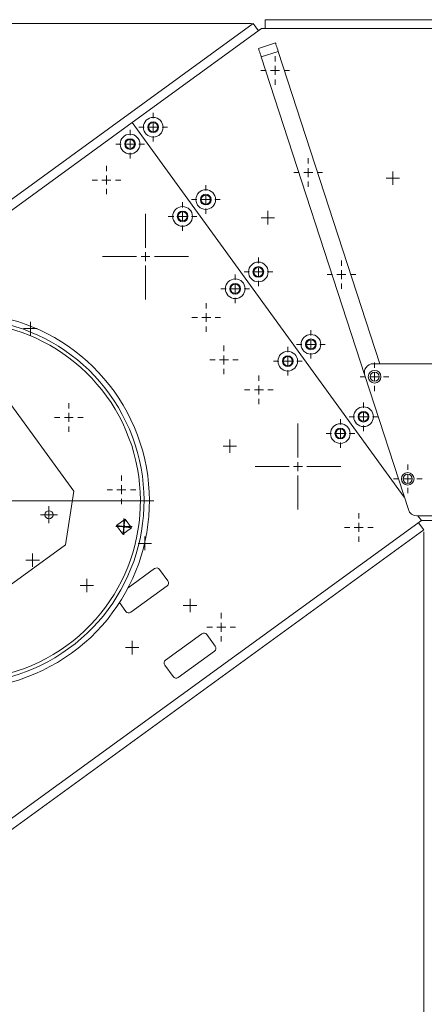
# Model space of a CAD drawing. Header units: millimetres. Extents: x 1529 to 6255, y 1713 to 5797.
# Tile 8 of 82: x 2352 to 2578, y 4851 to 5401. Entities that reach past the tile are written whole.
import ezdxf

# ---------------------------------------------------------------- set-up
doc = ezdxf.new("R2010")
doc.units = ezdxf.units.MM
doc.styles.add('SLDTEXTSTYLE0', font='TXT', dxfattribs={"width": 0.75})
doc.dimstyles.new('SLDDIMSTYLE0', dxfattribs={"dimtxt": 50, "dimasz": 3.302, "dimexe": 0, "dimexo": 0.0625, "dimgap": 12.5, "dimtad": 1, "dimrnd": 1e-09, "dimzin": 12, "dimdsep": 46, "dimtxsty": 'SLDTEXTSTYLE0', "dimsah": 1, "dimcen": 0.09, "dimadec": 0, "dimazin": 3, "dimtfac": 1, "dimtofl": 0, "dimtmove": 0, "dimatfit": 3, "dimfxl": 0, "dimfrac": 2, "dimtolj": 1, "dimtzin": 12, "dimarcsym": 0})

# ---------------------------------------------------------------- blocks, each defined once
blk = doc.blocks.new('_D_7')
at = {"color": 7, "linetype": 'Continuous', "lineweight": 0}
for p, q in [((2250.7, 4883.06), (2250.7, 4449.88)), ((3305.51, 4883.06), (3305.51, 4449.88)), ((2250.7, 4450.88), (3305.51, 4450.88))]:
    blk.add_line(p, q, dxfattribs=at)
for points in [[(2250.7, 4450.88), (2254.01, 4450.38), (2254.01, 4451.39)], [(3305.51, 4450.88), (3302.21, 4451.39), (3302.21, 4450.38)]]:
    blk.add_solid(points, dxfattribs=at)
at = {"color": 7, "linetype": 'Continuous', "lineweight": 0, "insert": (2656.3, 4515.34), "char_height": 50, "attachment_point": 1, "style": 'SLDTEXTSTYLE0'}
blk.add_mtext('1054.81', dxfattribs=at)
blk = doc.blocks.new('_D_8')
at = {"color": 7, "linetype": 'Continuous', "lineweight": 0}
for p, q in [((2577.98, 5114.66), (2577.98, 4473.88)), ((2978.24, 5114.66), (2978.24, 4473.88)), ((2577.98, 4474.88), (2978.24, 4474.88))]:
    blk.add_line(p, q, dxfattribs=at)
for points in [[(2577.98, 4474.88), (2581.28, 4474.38), (2581.28, 4475.39)], [(2978.24, 4474.88), (2974.93, 4475.39), (2974.93, 4474.38)]]:
    blk.add_solid(points, dxfattribs=at)
at = {"color": 7, "linetype": 'Continuous', "lineweight": 0, "insert": (2674.77, 4539.34), "char_height": 50, "attachment_point": 1, "style": 'SLDTEXTSTYLE0'}
blk.add_mtext('400.26', dxfattribs=at)
blk = doc.blocks.new('_D_10')
at = {"color": 7, "linetype": 'Continuous', "lineweight": 0}
for p, q in [((2481.75, 5398.75), (1668.53, 5398.75)), ((1669.53, 4500.88), (1669.53, 5398.75)), ((2125.2, 4500.88), (1668.53, 4500.88))]:
    blk.add_line(p, q, dxfattribs=at)
for points in [[(1669.53, 5398.75), (1669.02, 5395.45), (1670.04, 5395.45)], [(1669.53, 4500.88), (1670.04, 4504.19), (1669.02, 4504.19)]]:
    blk.add_solid(points, dxfattribs=at)
at = {"color": 7, "linetype": 'Continuous', "lineweight": 0, "insert": (1605.08, 4901.41), "char_height": 50, "attachment_point": 1, "rotation": 90, "style": 'SLDTEXTSTYLE0'}
blk.add_mtext('897.87', dxfattribs=at)
blk = doc.blocks.new('SW_CENTERMARKSYMBOL_37')
at = {"color": 0, "linetype": 'Continuous', "lineweight": 0}
for p, q in [((0, 5), (0, 8)), ((-5, 0), (-8, 0)), ((0, 0), (-2.5, 0)), ((0, 0), (0, 2.5)), ((0, 0), (0, -2.5)), ((0, 0), (2.5, 0)), ((5, 0), (8, 0)), ((0, -5), (0, -8))]:
    blk.add_line(p, q, dxfattribs=at)
blk = doc.blocks.new('SW_CENTERMARKSYMBOL_38')
at = {"color": 0, "linetype": 'Continuous', "lineweight": 0}
for p, q in [((0, 5), (0, 8)), ((-5, 0), (-8, 0)), ((0, 0), (-2.5, 0)), ((0, 0), (0, 2.5)), ((0, 0), (0, -2.5)), ((0, 0), (2.5, 0)), ((5, 0), (8, 0)), ((0, -5), (0, -8))]:
    blk.add_line(p, q, dxfattribs=at)
blk = doc.blocks.new('SW_CENTERMARKSYMBOL_39')
at = {"color": 0, "linetype": 'Continuous', "lineweight": 0}
for p, q in [((0, 5), (0, 8)), ((-5, 0), (-8, 0)), ((0, 0), (-2.5, 0)), ((0, 0), (0, 2.5)), ((0, 0), (0, -2.5)), ((0, 0), (2.5, 0)), ((5, 0), (8, 0)), ((0, -5), (0, -8))]:
    blk.add_line(p, q, dxfattribs=at)
blk = doc.blocks.new('SW_CENTERMARKSYMBOL_40')
at = {"color": 0, "linetype": 'Continuous', "lineweight": 0}
for p, q in [((0, 5), (0, 8)), ((-5, 0), (-8, 0)), ((0, 0), (-2.5, 0)), ((0, 0), (0, 2.5)), ((0, 0), (0, -2.5)), ((0, 0), (2.5, 0)), ((5, 0), (8, 0)), ((0, -5), (0, -8))]:
    blk.add_line(p, q, dxfattribs=at)
blk = doc.blocks.new('SW_CENTERMARKSYMBOL_41')
at = {"color": 0, "linetype": 'Continuous', "lineweight": 0}
for p, q in [((0, 5), (0, 8)), ((-5, 0), (-8, 0)), ((0, 0), (-2.5, 0)), ((0, 0), (0, 2.5)), ((0, 0), (0, -2.5)), ((0, 0), (2.5, 0)), ((5, 0), (8, 0)), ((0, -5), (0, -8))]:
    blk.add_line(p, q, dxfattribs=at)
blk = doc.blocks.new('SW_CENTERMARKSYMBOL_85')
at = {"color": 0, "linetype": 'Continuous', "lineweight": 0}
for p, q in [((0, 5), (0, 8)), ((-5, 0), (-8, 0)), ((0, 0), (-2.5, 0)), ((0, 0), (0, 2.5)), ((0, 0), (0, -2.5)), ((0, 0), (2.5, 0)), ((5, 0), (8, 0)), ((0, -5), (0, -8))]:
    blk.add_line(p, q, dxfattribs=at)
blk = doc.blocks.new('SW_CENTERMARKSYMBOL_86')
at = {"color": 0, "linetype": 'Continuous', "lineweight": 0}
for p, q in [((0, 5), (0, 8)), ((-5, 0), (-8, 0)), ((0, 0), (-2.5, 0)), ((0, 0), (0, 2.5)), ((0, 0), (0, -2.5)), ((0, 0), (2.5, 0)), ((5, 0), (8, 0)), ((0, -5), (0, -8))]:
    blk.add_line(p, q, dxfattribs=at)
blk = doc.blocks.new('SW_CENTERMARKSYMBOL_87')
at = {"color": 0, "linetype": 'Continuous', "lineweight": 0}
for p, q in [((0, 5), (0, 8)), ((-5, 0), (-8, 0)), ((0, 0), (-2.5, 0)), ((0, 0), (0, 2.5)), ((0, 0), (0, -2.5)), ((0, 0), (2.5, 0)), ((5, 0), (8, 0)), ((0, -5), (0, -8))]:
    blk.add_line(p, q, dxfattribs=at)
blk = doc.blocks.new('SW_CENTERMARKSYMBOL_88')
at = {"color": 0, "linetype": 'Continuous', "lineweight": 0}
for p, q in [((0, 5), (0, 8)), ((-5, 0), (-8, 0)), ((0, 0), (-2.5, 0)), ((0, 0), (0, 2.5)), ((0, 0), (0, -2.5)), ((0, 0), (2.5, 0)), ((5, 0), (8, 0)), ((0, -5), (0, -8))]:
    blk.add_line(p, q, dxfattribs=at)
blk = doc.blocks.new('SW_CENTERMARKSYMBOL_89')
at = {"color": 0, "linetype": 'Continuous', "lineweight": 0}
for p, q in [((0, 5), (0, 8)), ((-5, 0), (-8, 0)), ((0, 0), (-2.5, 0)), ((0, 0), (0, 2.5)), ((0, 0), (0, -2.5)), ((0, 0), (2.5, 0)), ((5, 0), (8, 0)), ((0, -5), (0, -8))]:
    blk.add_line(p, q, dxfattribs=at)
blk = doc.blocks.new('SW_CENTERMARKSYMBOL_90')
at = {"color": 0, "linetype": 'Continuous', "lineweight": 0}
for p, q in [((0, 5), (0, 8)), ((-5, 0), (-8, 0)), ((0, 0), (-2.5, 0)), ((0, 0), (0, 2.5)), ((0, 0), (0, -2.5)), ((0, 0), (2.5, 0)), ((5, 0), (8, 0)), ((0, -5), (0, -8))]:
    blk.add_line(p, q, dxfattribs=at)
blk = doc.blocks.new('SW_CENTERMARKSYMBOL_95')
at = {"color": 0, "linetype": 'Continuous', "lineweight": 0}
for p, q in [((-2.5, 0), (-3.75, 0)), ((0, 0), (-2.5, 0)), ((0, 2.5), (0, 3.75)), ((0, 0), (0, 2.5)), ((0, 0), (0, -2.5)), ((0, 0), (2.5, 0)), ((2.5, 0), (3.75, 0)), ((0, -2.5), (0, -3.75))]:
    blk.add_line(p, q, dxfattribs=at)
blk = doc.blocks.new('SW_CENTERMARKSYMBOL_96')
at = {"color": 0, "linetype": 'Continuous', "lineweight": 0}
for p, q in [((-2.5, 0), (-3.75, 0)), ((0, 0), (-2.5, 0)), ((0, 2.5), (0, 3.75)), ((0, 0), (0, 2.5)), ((0, 0), (0, -2.5)), ((0, 0), (2.5, 0)), ((2.5, 0), (3.75, 0)), ((0, -2.5), (0, -3.75))]:
    blk.add_line(p, q, dxfattribs=at)
blk = doc.blocks.new('SW_CENTERMARKSYMBOL_100')
at = {"color": 0, "linetype": 'Continuous', "lineweight": 0}
for p, q in [((-2.5, 0), (-3.75, 0)), ((0, 0), (-2.5, 0)), ((0, 2.5), (0, 3.75)), ((0, 0), (0, 2.5)), ((0, 0), (0, -2.5)), ((0, 0), (2.5, 0)), ((2.5, 0), (3.75, 0)), ((0, -2.5), (0, -3.75))]:
    blk.add_line(p, q, dxfattribs=at)
blk = doc.blocks.new('SW_CENTERMARKSYMBOL_101')
at = {"color": 0, "linetype": 'Continuous', "lineweight": 0}
for p, q in [((-2.5, 0), (-3.75, 0)), ((0, 0), (-2.5, 0)), ((0, 2.5), (0, 3.75)), ((0, 0), (0, 2.5)), ((0, 0), (0, -2.5)), ((0, 0), (2.5, 0)), ((2.5, 0), (3.75, 0)), ((0, -2.5), (0, -3.75))]:
    blk.add_line(p, q, dxfattribs=at)
blk = doc.blocks.new('SW_CENTERMARKSYMBOL_102')
at = {"color": 0, "linetype": 'Continuous', "lineweight": 0}
for p, q in [((-2.5, 0), (-3.75, 0)), ((0, 0), (-2.5, 0)), ((0, 2.5), (0, 3.75)), ((0, 0), (0, 2.5)), ((0, 0), (0, -2.5)), ((0, 0), (2.5, 0)), ((2.5, 0), (3.75, 0)), ((0, -2.5), (0, -3.75))]:
    blk.add_line(p, q, dxfattribs=at)
blk = doc.blocks.new('SW_CENTERMARKSYMBOL_103')
at = {"color": 0, "linetype": 'Continuous', "lineweight": 0}
for p, q in [((-2.5, 0), (-3.75, 0)), ((0, 0), (-2.5, 0)), ((0, 2.5), (0, 3.75)), ((0, 0), (0, 2.5)), ((0, 0), (0, -2.5)), ((0, 0), (2.5, 0)), ((2.5, 0), (3.75, 0)), ((0, -2.5), (0, -3.75))]:
    blk.add_line(p, q, dxfattribs=at)
blk = doc.blocks.new('SW_CENTERMARKSYMBOL_105')
at = {"color": 0, "linetype": 'Continuous', "lineweight": 0}
for p, q in [((-2.5, 0), (-4.6, 0)), ((0, 0), (-2.5, 0)), ((0, 2.5), (0, 4.6)), ((0, 0), (0, 2.5)), ((0, 0), (0, -2.5)), ((0, 0), (2.5, 0)), ((2.5, 0), (4.6, 0)), ((0, -2.5), (0, -4.6))]:
    blk.add_line(p, q, dxfattribs=at)
blk = doc.blocks.new('SW_CENTERMARKSYMBOL_106')
at = {"color": 0, "linetype": 'Continuous', "lineweight": 0}
for p, q in [((0, 5), (0, 107.5)), ((-5, 0), (-107.5, 0)), ((0, 0), (-2.5, 0)), ((0, 0), (0, 2.5)), ((0, 0), (0, -2.5)), ((0, 0), (2.5, 0)), ((5, 0), (107.5, 0)), ((0, -5), (0, -107.5))]:
    blk.add_line(p, q, dxfattribs=at)
blk = doc.blocks.new('SW_CENTERMARKSYMBOL_107')
at = {"color": 0, "linetype": 'Continuous', "lineweight": 0}
for p, q in [((-2.5, 0), (-3.75, 0)), ((0, 0), (-2.5, 0)), ((0, 2.5), (0, 3.75)), ((0, 0), (0, 2.5)), ((0, 0), (0, -2.5)), ((0, 0), (2.5, 0)), ((2.5, 0), (3.75, 0)), ((0, -2.5), (0, -3.75))]:
    blk.add_line(p, q, dxfattribs=at)
blk = doc.blocks.new('SW_CENTERMARKSYMBOL_134')
at = {"color": 0, "linetype": 'Continuous', "lineweight": 0}
for p, q in [((0, 5), (0, 8)), ((-5, 0), (-8, 0)), ((0, 0), (-2.5, 0)), ((0, 0), (0, 2.5)), ((0, 0), (0, -2.5)), ((0, 0), (2.5, 0)), ((5, 0), (8, 0)), ((0, -5), (0, -8))]:
    blk.add_line(p, q, dxfattribs=at)
blk = doc.blocks.new('SW_CENTERMARKSYMBOL_141')
at = {"color": 0, "linetype": 'Continuous', "lineweight": 0}
for p, q in [((0, 5), (0, 8)), ((-5, 0), (-8, 0)), ((0, 0), (-2.5, 0)), ((0, 0), (0, 2.5)), ((0, 0), (0, -2.5)), ((0, 0), (2.5, 0)), ((5, 0), (8, 0)), ((0, -5), (0, -8))]:
    blk.add_line(p, q, dxfattribs=at)
blk = doc.blocks.new('SW_CENTERMARKSYMBOL_221')
at = {"color": 0, "linetype": 'Continuous', "lineweight": 0}
for p, q in [((-2.5, 0), (-4.75, 0)), ((0, 0), (-2.5, 0)), ((0, 2.5), (0, 4.75)), ((0, 0), (0, 2.5)), ((0, 0), (0, -2.5)), ((0, 0), (2.5, 0)), ((2.5, 0), (4.75, 0)), ((0, -2.5), (0, -4.75))]:
    blk.add_line(p, q, dxfattribs=at)
blk = doc.blocks.new('SW_CENTERMARKSYMBOL_224')
at = {"color": 0, "linetype": 'Continuous', "lineweight": 0}
for p, q in [((-2.5, 0), (-3.75, 0)), ((0, 0), (-2.5, 0)), ((0, 2.5), (0, 3.75)), ((0, 0), (0, 2.5)), ((0, 0), (0, -2.5)), ((0, 0), (2.5, 0)), ((2.5, 0), (3.75, 0)), ((0, -2.5), (0, -3.75))]:
    blk.add_line(p, q, dxfattribs=at)
blk = doc.blocks.new('SW_CENTERMARKSYMBOL_240')
at = {"color": 0, "linetype": 'Continuous', "lineweight": 0}
for p, q in [((-2.5, 0), (-3.75, 0)), ((0, 0), (-2.5, 0)), ((0, 2.5), (0, 3.75)), ((0, 0), (0, 2.5)), ((0, 0), (0, -2.5)), ((0, 0), (2.5, 0)), ((2.5, 0), (3.75, 0)), ((0, -2.5), (0, -3.75))]:
    blk.add_line(p, q, dxfattribs=at)
blk = doc.blocks.new('SW_CENTERMARKSYMBOL_258')
at = {"color": 0, "linetype": 'Continuous', "lineweight": 0}
for p, q in [((-5, 0), (-5.5, 0)), ((0, 0), (-2.5, 0)), ((0, 5), (0, 5.5)), ((0, 0), (0, 2.5)), ((0, 0), (0, -2.5)), ((0, 0), (2.5, 0)), ((5, 0), (5.5, 0)), ((0, -5), (0, -5.5))]:
    blk.add_line(p, q, dxfattribs=at)
blk = doc.blocks.new('SW_CENTERMARKSYMBOL_259')
at = {"color": 0, "linetype": 'Continuous', "lineweight": 0}
for p, q in [((0, 5), (0, 8)), ((-5, 0), (-8, 0)), ((0, 0), (-2.5, 0)), ((0, 0), (0, 2.5)), ((0, 0), (0, -2.5)), ((0, 0), (2.5, 0)), ((5, 0), (8, 0)), ((0, -5), (0, -8))]:
    blk.add_line(p, q, dxfattribs=at)
blk = doc.blocks.new('SW_CENTERMARKSYMBOL_260')
at = {"color": 0, "linetype": 'Continuous', "lineweight": 0}
for p, q in [((0, 5), (0, 8)), ((-5, 0), (-8, 0)), ((0, 0), (-2.5, 0)), ((0, 0), (0, 2.5)), ((0, 0), (0, -2.5)), ((0, 0), (2.5, 0)), ((5, 0), (8, 0)), ((0, -5), (0, -8))]:
    blk.add_line(p, q, dxfattribs=at)
blk = doc.blocks.new('SW_CENTERMARKSYMBOL_261')
at = {"color": 0, "linetype": 'Continuous', "lineweight": 0}
for p, q in [((0, 5), (0, 8)), ((-5, 0), (-8, 0)), ((0, 0), (-2.5, 0)), ((0, 0), (0, 2.5)), ((0, 0), (0, -2.5)), ((0, 0), (2.5, 0)), ((5, 0), (8, 0)), ((0, -5), (0, -8))]:
    blk.add_line(p, q, dxfattribs=at)
blk = doc.blocks.new('SW_CENTERMARKSYMBOL_297')
at = {"color": 0, "linetype": 'Continuous', "lineweight": 0}
for p, q in [((0, 5), (0, 24)), ((-5, 0), (-24, 0)), ((0, 0), (-2.5, 0)), ((0, 0), (0, 2.5)), ((0, 0), (0, -2.5)), ((0, 0), (2.5, 0)), ((5, 0), (24, 0)), ((0, -5), (0, -24))]:
    blk.add_line(p, q, dxfattribs=at)
blk = doc.blocks.new('SW_CENTERMARKSYMBOL_298')
at = {"color": 0, "linetype": 'Continuous', "lineweight": 0}
for p, q in [((0, 5), (0, 8)), ((-5, 0), (-8, 0)), ((0, 0), (-2.5, 0)), ((0, 0), (0, 2.5)), ((0, 0), (0, -2.5)), ((0, 0), (2.5, 0)), ((5, 0), (8, 0)), ((0, -5), (0, -8))]:
    blk.add_line(p, q, dxfattribs=at)
blk = doc.blocks.new('SW_CENTERMARKSYMBOL_299')
at = {"color": 0, "linetype": 'Continuous', "lineweight": 0}
for p, q in [((0, 5), (0, 8)), ((-5, 0), (-8, 0)), ((0, 0), (-2.5, 0)), ((0, 0), (0, 2.5)), ((0, 0), (0, -2.5)), ((0, 0), (2.5, 0)), ((5, 0), (8, 0)), ((0, -5), (0, -8))]:
    blk.add_line(p, q, dxfattribs=at)
blk = doc.blocks.new('SW_CENTERMARKSYMBOL_300')
at = {"color": 0, "linetype": 'Continuous', "lineweight": 0}
for p, q in [((0, 5), (0, 8)), ((-5, 0), (-8, 0)), ((0, 0), (-2.5, 0)), ((0, 0), (0, 2.5)), ((0, 0), (0, -2.5)), ((0, 0), (2.5, 0)), ((5, 0), (8, 0)), ((0, -5), (0, -8))]:
    blk.add_line(p, q, dxfattribs=at)
blk = doc.blocks.new('SW_CENTERMARKSYMBOL_301')
at = {"color": 0, "linetype": 'Continuous', "lineweight": 0}
for p, q in [((0, 5), (0, 8)), ((-5, 0), (-8, 0)), ((0, 0), (-2.5, 0)), ((0, 0), (0, 2.5)), ((0, 0), (0, -2.5)), ((0, 0), (2.5, 0)), ((5, 0), (8, 0)), ((0, -5), (0, -8))]:
    blk.add_line(p, q, dxfattribs=at)
blk = doc.blocks.new('SW_CENTERMARKSYMBOL_319')
at = {"color": 0, "linetype": 'Continuous', "lineweight": 0}
for p, q in [((0, 5), (0, 8)), ((-5, 0), (-8, 0)), ((0, 0), (-2.5, 0)), ((0, 0), (0, 2.5)), ((0, 0), (0, -2.5)), ((0, 0), (2.5, 0)), ((5, 0), (8, 0)), ((0, -5), (0, -8))]:
    blk.add_line(p, q, dxfattribs=at)
blk = doc.blocks.new('SW_CENTERMARKSYMBOL_320')
at = {"color": 0, "linetype": 'Continuous', "lineweight": 0}
for p, q in [((0, 5), (0, 8)), ((-5, 0), (-8, 0)), ((0, 0), (-2.5, 0)), ((0, 0), (0, 2.5)), ((0, 0), (0, -2.5)), ((0, 0), (2.5, 0)), ((5, 0), (8, 0)), ((0, -5), (0, -8))]:
    blk.add_line(p, q, dxfattribs=at)
blk = doc.blocks.new('SW_CENTERMARKSYMBOL_321')
at = {"color": 0, "linetype": 'Continuous', "lineweight": 0}
for p, q in [((0, 5), (0, 8)), ((-5, 0), (-8, 0)), ((0, 0), (-2.5, 0)), ((0, 0), (0, 2.5)), ((0, 0), (0, -2.5)), ((0, 0), (2.5, 0)), ((5, 0), (8, 0)), ((0, -5), (0, -8))]:
    blk.add_line(p, q, dxfattribs=at)
blk = doc.blocks.new('SW_CENTERMARKSYMBOL_324')
at = {"color": 0, "linetype": 'Continuous', "lineweight": 0}
for p, q in [((0, 5), (0, 24)), ((-5, 0), (-24, 0)), ((0, 0), (-2.5, 0)), ((0, 0), (0, 2.5)), ((0, 0), (0, -2.5)), ((0, 0), (2.5, 0)), ((5, 0), (24, 0)), ((0, -5), (0, -24))]:
    blk.add_line(p, q, dxfattribs=at)

msp = doc.modelspace()

# ---------------------------------------------------------------- linework, layer by layer
at = {"color": 7, "linetype": 'Continuous', "lineweight": 15}
for p, q in [((2482.747, 5398.753), (2015.454, 5059.244)), ((2485.686, 5394.708), (2482.747, 5398.753)), ((2489.304, 5400.883), (2489.304, 5395.883)), ((2489.304, 5400.883), (3066.91, 5400.883)), ((2487.304, 5395.883), (2415.016, 5343.363)), ((2487.304, 5395.883), (3068.91, 5395.883)), ((2485.639, 5384.827), (2495.149, 5387.918)), ((2496.694, 5383.162), (2487.184, 5380.072)), ((2553.412, 5208.604), (2496.694, 5383.162)), ((2487.184, 5380.072), (2545.024, 5202.059)), ((2089.063, 5106.544), (2415.016, 5343.363)), ((2415.016, 5343.363), (2567.146, 5133.973)), ((2549.779, 5208.604), (3006.435, 5208.604)), ((2569.393, 5127.059), (2545.024, 5202.059)), ((2382.424, 5137.364), (2344.218, 5189.95)), ((2377.667, 5107.333), (2382.424, 5137.364)), ((2574.148, 5123.604), (2982.066, 5123.604)), ((2574.68, 5123.604), (2576.657, 5120.883)), ((2250.703, 4884.064), (2576.657, 5120.883)), ((2406.236, 5118.2), (2411.09, 5121.727)), ((2409.763, 5113.346), (2406.236, 5118.2)), ((2409.728, 5117.647), (2410.537, 5118.235)), ((2411.125, 5117.426), (2410.537, 5118.235)), ((2411.09, 5121.727), (2414.617, 5116.873)), ((2575.039, 5119.707), (2577.978, 5115.662)), ((2576.657, 5120.883), (2979.557, 5120.883)), ((2255.26, 4881.195), (2577.978, 5115.662)), ((2409.728, 5117.647), (2410.316, 5116.838)), ((2414.617, 5116.873), (2409.763, 5113.346)), ((2410.316, 5116.838), (2411.125, 5117.426)), ((2325.081, 5069.126), (2377.667, 5107.333)), ((2427.472, 5094.075), (2412.738, 5083.369)), ((2434.968, 5087.16), (2430.266, 5093.632)), ((2434.526, 5084.367), (2414.3, 5069.672)), ((2411.507, 5070.114), (2407.911, 5075.063)), ((2453.923, 5057.669), (2433.697, 5042.974)), ((2461.419, 5050.754), (2456.716, 5057.227)), ((2460.976, 5047.961), (2440.751, 5033.266)), ((2437.957, 5033.709), (2433.255, 5040.181))]:
    msp.add_line(p, q, dxfattribs=at)
at = {"color": 7, "linetype": 'Continuous', "lineweight": 15, "flags": 128}
for points in [[(2496.694, 5383.162), (2496.393, 5384.09), (2496.103, 5384.982), (2495.836, 5385.804), (2495.602, 5386.525), (2495.41, 5387.116), (2495.267, 5387.556), (2495.179, 5387.826), (2495.149, 5387.918)], [(2485.639, 5384.827), (2485.668, 5384.736), (2485.756, 5384.465), (2485.899, 5384.026), (2486.091, 5383.435), (2486.325, 5382.714), (2486.593, 5381.892), (2486.882, 5381), (2487.184, 5380.072)]]:
    msp.add_lwpolyline(points, dxfattribs=at)
at = {"color": 7, "linetype": 'Continuous', "lineweight": 15}
for centre, radius in [((2426.778, 5340.784), 5.5), ((2426.778, 5340.784), 3), ((2426.778, 5340.784), 2.55), ((2413.834, 5331.379), 5.5), ((2413.834, 5331.379), 3), ((2413.834, 5331.379), 2.55), ((2456.167, 5300.333), 5.5), ((2456.167, 5300.333), 3), ((2456.167, 5300.333), 2.55), ((2443.223, 5290.928), 5.5), ((2443.223, 5290.928), 3), ((2443.223, 5290.928), 2.55), ((2485.557, 5259.882), 5.5), ((2485.557, 5259.882), 3), ((2485.557, 5259.882), 2.55), ((2472.612, 5250.478), 5.5), ((2472.612, 5250.478), 3), ((2472.612, 5250.478), 2.55), ((2514.946, 5219.431), 5.5), ((2514.946, 5219.431), 3), ((2514.946, 5219.431), 2.55), ((2502.002, 5210.027), 5.5), ((2502.002, 5210.027), 3), ((2502.002, 5210.027), 2.55), ((2550.521, 5201.32), 3.5), ((2550.521, 5201.32), 2.55), ((2544.335, 5178.98), 5.5), ((2544.335, 5178.98), 3), ((2544.335, 5178.98), 2.55), ((2531.391, 5169.576), 5.5), ((2531.391, 5169.576), 3), ((2531.391, 5169.576), 2.55), ((2569.062, 5144.256), 3.5), ((2569.062, 5144.256), 2.55), ((2368.522, 5124.173), 2.25)]:
    msp.add_circle(centre, radius, dxfattribs=at)
for centre, radius, start, end in [((2319.634, 5131.916), 105, 220.9171, 180), ((2319.634, 5131.916), 102, 221.06209, 180), ((2319.634, 5131.916), 100, 221.16361, 180), ((2549.779, 5203.604), 5, 90, 198), ((2574.148, 5128.604), 5, 198, 270), ((2428.648, 5092.457), 2, 36, 126), ((2433.35, 5085.985), 2, 306, 36), ((2413.125, 5071.29), 2, 216, 306), ((2455.098, 5056.051), 2, 36, 126), ((2459.801, 5049.579), 2, 306, 36), ((2434.873, 5041.356), 2, 126, 216), ((2439.575, 5034.884), 2, 216, 306)]:
    msp.add_arc(centre, radius, start, end, dxfattribs=at)
for points, knots in [([(2406.236, 5118.2), (2406.434, 5118.169), (2406.82, 5118.107), (2408.077, 5117.908), (2409.088, 5117.748), (2409.728, 5117.647)], [0, 0, 0, 0, 0.2779285, 0.5432221, 1, 1, 1, 1]), ([(2410.537, 5118.235), (2410.602, 5118.646), (2410.728, 5119.439), (2410.897, 5120.504), (2411.018, 5121.269), (2411.066, 5121.571), (2411.09, 5121.727)], [0, 0, 0, 0, 0.2962554, 0.5718005, 0.7797033, 1, 1, 1, 1]), ([(2409.763, 5113.346), (2409.794, 5113.543), (2409.855, 5113.93), (2410.055, 5115.187), (2410.215, 5116.198), (2410.316, 5116.838)], [0, 0, 0, 0, 0.2779287, 0.5432194, 1, 1, 1, 1]), ([(2411.125, 5117.426), (2411.536, 5117.361), (2412.329, 5117.235), (2413.394, 5117.066), (2414.16, 5116.945), (2414.462, 5116.897), (2414.617, 5116.873)], [0, 0, 0, 0, 0.2962545, 0.5718009, 0.7797037, 1, 1, 1, 1])]:
    msp.add_open_spline(points, degree=3, knots=knots, dxfattribs=at)

# ---------------------------------------------------------------- block references
at = {"color": 7, "linetype": 'Continuous', "lineweight": 0}
for name, p in [('SW_CENTERMARKSYMBOL_261', (2494.898, 5372.51)), ('SW_CENTERMARKSYMBOL_258', (2494.898, 5372.51)), ('SW_CENTERMARKSYMBOL_41', (2426.778, 5340.784)), ('SW_CENTERMARKSYMBOL_85', (2413.834, 5331.379)), ('SW_CENTERMARKSYMBOL_260', (2513.439, 5315.446)), ('SW_CENTERMARKSYMBOL_321', (2400.627, 5311.277)), ('SW_CENTERMARKSYMBOL_240', (2560.699, 5312.261)), ('SW_CENTERMARKSYMBOL_40', (2456.167, 5300.333)), ('SW_CENTERMARKSYMBOL_86', (2443.223, 5290.928)), ('SW_CENTERMARKSYMBOL_324', (2422.479, 5268.441)), ('SW_CENTERMARKSYMBOL_224', (2490.81, 5290.225)), ('SW_CENTERMARKSYMBOL_39', (2485.557, 5259.882)), ('SW_CENTERMARKSYMBOL_259', (2531.98, 5258.383)), ('SW_CENTERMARKSYMBOL_87', (2472.612, 5250.478)), ('SW_CENTERMARKSYMBOL_106', (2319.634, 5131.916)), ('SW_CENTERMARKSYMBOL_319', (2456.466, 5234.421)), ('SW_CENTERMARKSYMBOL_95', (2358.107, 5228.344)), ('SW_CENTERMARKSYMBOL_38', (2514.946, 5219.431)), ('SW_CENTERMARKSYMBOL_90', (2466.347, 5210.698)), ('SW_CENTERMARKSYMBOL_88', (2502.002, 5210.027)), ('SW_CENTERMARKSYMBOL_141', (2550.521, 5201.32)), ('SW_CENTERMARKSYMBOL_299', (2485.856, 5193.97)), ('SW_CENTERMARKSYMBOL_320', (2379.61, 5178.581)), ('SW_CENTERMARKSYMBOL_37', (2544.335, 5178.98)), ('SW_CENTERMARKSYMBOL_297', (2507.708, 5151.133)), ('SW_CENTERMARKSYMBOL_89', (2531.391, 5169.576)), ('SW_CENTERMARKSYMBOL_107', (2469.596, 5162.488)), ('SW_CENTERMARKSYMBOL_134', (2569.062, 5144.256)), ('SW_CENTERMARKSYMBOL_301', (2408.999, 5138.13)), ('SW_CENTERMARKSYMBOL_221', (2368.522, 5124.173)), ('SW_CENTERMARKSYMBOL_298', (2541.695, 5117.113)), ('SW_CENTERMARKSYMBOL_105', (2410.427, 5117.536)), ('SW_CENTERMARKSYMBOL_103', (2422.086, 5108.208)), ('SW_CENTERMARKSYMBOL_96', (2359.396, 5098.864)), ('SW_CENTERMARKSYMBOL_100', (2389.726, 5084.697)), ('SW_CENTERMARKSYMBOL_102', (2447.361, 5073.42)), ('SW_CENTERMARKSYMBOL_300', (2464.839, 5061.274)), ('SW_CENTERMARKSYMBOL_101', (2415, 5049.909))]:
    msp.add_blockref(name, p, dxfattribs=at)

# ---------------------------------------------------------------- dimensions: what is measured, and where the dimension line sits
dim = msp.add_linear_dim(base=(1669.531, 5398.753), p1=(2126.2, 4500.883), p2=(2482.747, 5398.753), angle=90, dimstyle='SLDDIMSTYLE0', dxfattribs=at)
dim.commit()
dim.dimension.update_dxf_attribs({"geometry": '_D_10', "text_midpoint": (1669.531, 5003.006), "dimtype": 160})
for base, p1, p2, picture, middle in [((2978.236, 4474.883), (2577.978, 5115.662), (2978.236, 5115.662), '_D_8', (2776.368, 4474.883)), ((3305.51, 4450.883), (2250.703, 4884.064), (3305.51, 4884.064), '_D_7', (2776.368, 4450.883))]:
    dim = msp.add_linear_dim(base=base, p1=p1, p2=p2, dimstyle='SLDDIMSTYLE0', dxfattribs=at)
    dim.commit()
    dim.dimension.update_dxf_attribs({"geometry": picture, "text_midpoint": middle, "dimtype": 160})

doc.saveas('drawing.dxf')
